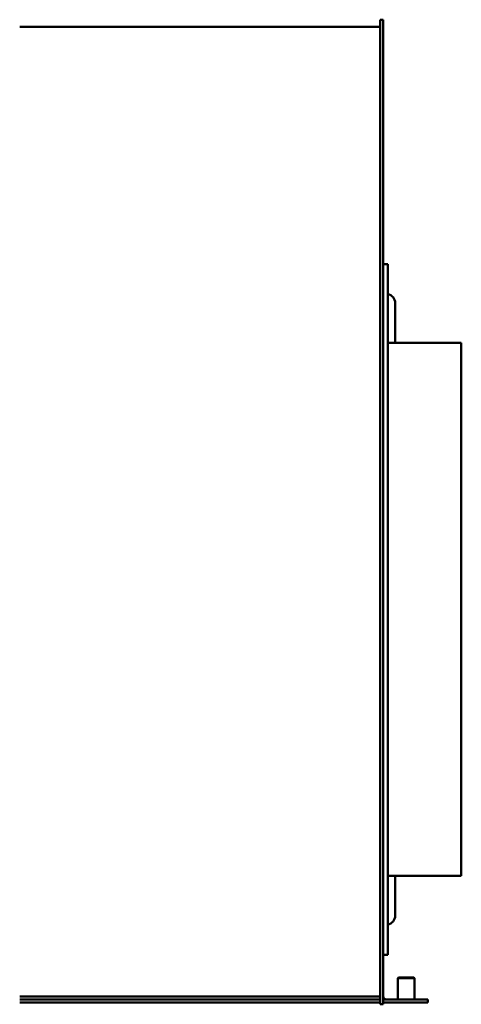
# Model space of a CAD drawing. Header units: millimetres. Extents: x 1512 to 2306, y 1022 to 1678.
# Tile 4 of 4: x 2012 to 2306, y 1022 to 1678. Entities that reach past the tile are written whole.
import ezdxf

# ---------------------------------------------------------------- set-up
doc = ezdxf.new("R2010")
doc.units = ezdxf.units.MM
doc.header["$LTSCALE"] = 9.090909
doc.layers.add('Widoczne (ISO)', color=7, linetype='Continuous', lineweight=50)

msp = doc.modelspace()

# ---------------------------------------------------------------- linework, layer by layer
at = {"layer": 'Widoczne (ISO)'}
for p, q in [((2252.09, 1673.11), (2012.09, 1673.11)), ((2252.09, 1323.61), (2252.09, 1677.85)), ((2254.09, 1677.85), (2252.09, 1677.85)), ((2254.09, 1677.85), (2254.09, 1323.61)), ((2254.09, 1515.15), (2257.09, 1515.15)), ((2257.09, 1515.15), (2257.09, 1055.15)), ((2262.09, 1489.15), (2262.09, 1463.15)), ((2306.09, 1462.65), (2257.09, 1462.65)), ((2262.09, 1463.15), (2262.09, 1462.65)), ((2306.09, 1462.65), (2306.09, 1107.65)), ((2252.09, 1022.15), (2252.09, 1323.61)), ((2254.09, 1323.61), (2254.09, 1022.15)), ((2306.09, 1107.65), (2257.09, 1107.65)), ((2262.09, 1107.15), (2262.09, 1107.65)), ((2262.09, 1107.15), (2262.09, 1081.15)), ((2254.09, 1055.15), (2257.09, 1055.15)), ((2264.25, 1039.91), (2263.85, 1039.51)), ((2274.85, 1039.51), (2263.85, 1039.51)), ((2263.85, 1025.41), (2263.85, 1039.51)), ((2274.45, 1039.91), (2264.25, 1039.91)), ((2274.45, 1039.91), (2274.85, 1039.51)), ((2274.85, 1025.41), (2274.85, 1039.51)), ((2252.09, 1027.42), (2012.09, 1027.42)), ((2252.09, 1027.41), (2012.09, 1027.41)), ((2252.09, 1025.41), (2012.09, 1025.41)), ((2252.09, 1023.41), (2012.09, 1023.41)), ((2283.83, 1025.41), (2254.09, 1025.41)), ((2254.09, 1023.41), (2283.83, 1023.41)), ((2283.83, 1025.41), (2283.83, 1023.41)), ((2252.09, 1022.15), (2252.09, 1022.15)), ((2254.09, 1022.15), (2252.09, 1022.15)), ((2254.09, 1022.15), (2252.09, 1022.15)), ((2254.09, 1022.15), (2254.09, 1022.15))]:
    msp.add_line(p, q, dxfattribs=at)
for centre, radius, start, end in [((2256.09, 1489.15), 6, 0, 80.40593), ((2256.09, 1081.15), 6, 279.59407, 0), ((2256.09, 1027.41), 2, 180, 270)]:
    msp.add_arc(centre, radius, start, end, dxfattribs=at)

doc.saveas('drawing.dxf')
